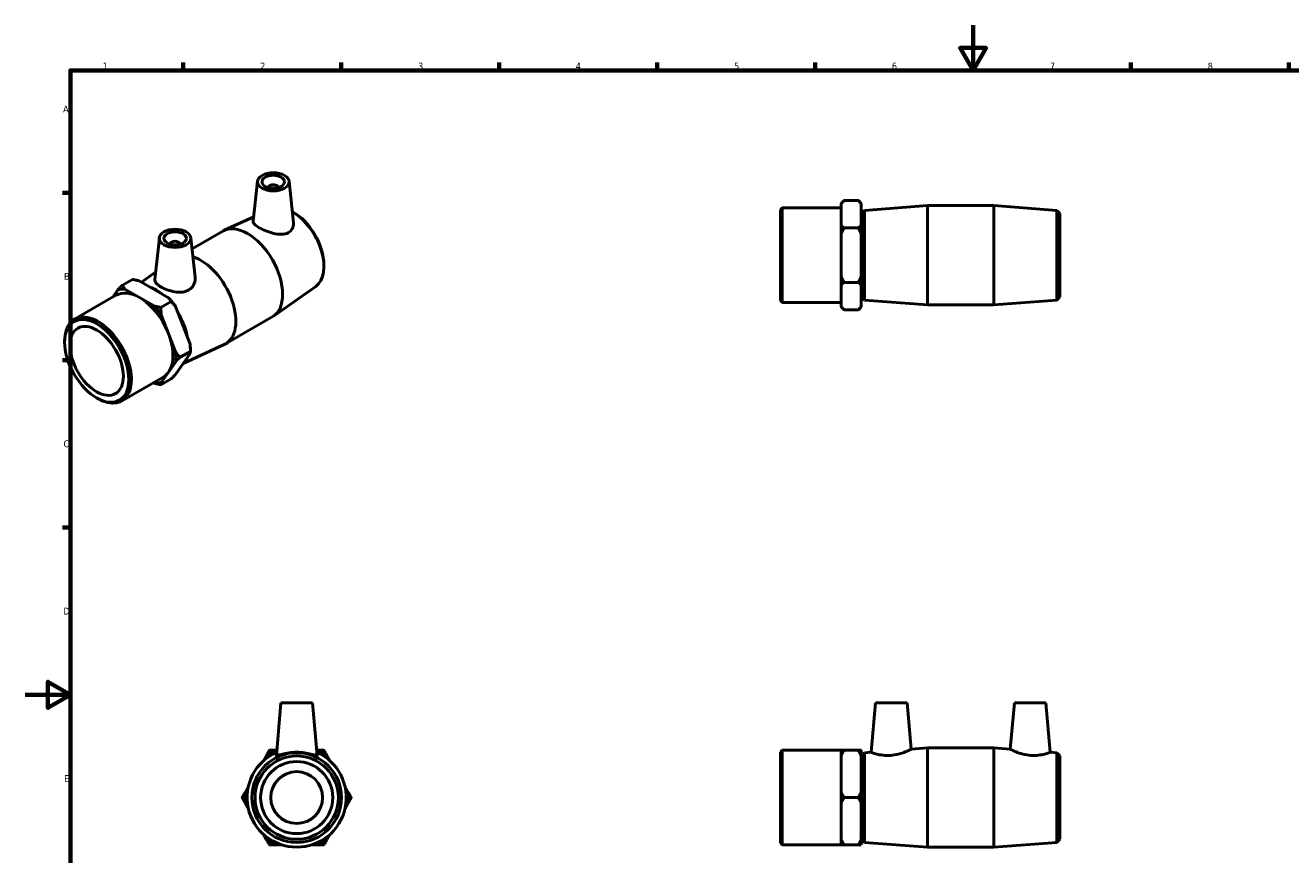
# Model space of a CAD drawing. Header units: millimetres. Extents: x 0 to 895, y -151 to 594.
# Tile 2 of 3: x 0 to 561, y 226 to 594. Entities that reach past the tile are written whole.
import ezdxf

# ---------------------------------------------------------------- set-up
doc = ezdxf.new("R2010")
doc.units = ezdxf.units.MM
doc.layers.add('Border (ANSI)', color=7, linetype='Continuous', lineweight=70)
doc.layers.add('Visible (ANSI)', color=7, linetype='Continuous', lineweight=50)
doc.styles.add('Note Text (ANSI)', font='tahoma.ttf')

# ---------------------------------------------------------------- blocks, each defined once
blk = doc.blocks.new('Borders Default Border')
at = {"layer": 'Border (ANSI)'}
for p, q in [((70.08, 574), (70.08, 577.45)), ((140.17, 574), (140.17, 577.45)), ((210.25, 574), (210.25, 577.45)), ((280.33, 574), (280.33, 577.45)), ((350.42, 574), (350.42, 577.45)), ((490.58, 574), (490.58, 577.45)), ((560.67, 574), (560.67, 577.45)), ((20, 519.75), (16.55, 519.75)), ((20, 445.5), (16.55, 445.5)), ((20, 371.25), (16.55, 371.25))]:
    blk.add_line(p, q, dxfattribs=at)
at = {"layer": 'Border (ANSI)', "flags": 128}
for points in [[(420.5, 594), (420.5, 574), (414.73, 584), (426.27, 584), (420.5, 574)], [(20, 20), (20, 574), (821, 574), (821, 20), (20, 20)], [(0, 297), (20, 297), (10, 302.77), (10, 291.23), (20, 297)]]:
    blk.add_lwpolyline(points, dxfattribs=at)
at = {"layer": 'Border (ANSI)', "color": 230, "true_color": 0xff0080, "char_height": 3.05, "attachment_point": 7, "style": 'Note Text (ANSI)'}
for s, insert in [('1', (34.35, 574.4)), ('2', (104.2, 574.4)), ('3', (174.26, 574.34)), ('4', (244.23, 574.4)), ('5', (314.48, 574.34)), ('6', (384.49, 574.34)), ('7', (454.6, 574.4)), ('8', (524.63, 574.33)), ('A', (16.78, 555.35)), ('B', (17.15, 481.1)), ('C', (16.95, 406.8)), ('D', (16.96, 332.6)), ('E', (17.21, 258.35))]:
    blk.add_mtext(s, dxfattribs=dict(at, insert=insert))

msp = doc.modelspace()

# ---------------------------------------------------------------- linework, layer by layer
at = {"layer": 'Visible (ANSI)'}
for p, q in [((103.036, 524.842), (101.129, 507.051)), ((117.01, 524.842), (118.984, 506.432)), ((108.023, 521.955), (108.023, 522.141)), ((112.023, 521.955), (112.023, 522.141)), ((335.031, 512.141), (335.869, 512.979)), ((335.031, 471.907), (335.031, 512.141)), ((335.869, 512.979), (335.869, 471.069)), ((335.869, 512.979), (361.931, 512.979)), ((361.931, 514.904), (363.251, 516.224)), ((361.931, 514.764), (361.931, 514.904)), ((361.931, 505.584), (361.931, 514.764)), ((363.251, 516.224), (369.611, 516.224)), ((370.931, 514.904), (369.611, 516.224)), ((370.931, 514.904), (370.931, 514.764)), ((370.931, 514.764), (370.931, 505.584)), ((371.031, 510.504), (372.348, 511.923)), ((372.348, 511.923), (400.365, 514.024)), ((372.348, 511.923), (372.348, 472.126)), ((400.365, 470.024), (400.365, 514.024)), ((400.365, 514.024), (429.698, 514.024)), ((429.698, 470.024), (429.698, 514.024)), ((457.715, 511.923), (429.698, 514.024)), ((457.715, 472.126), (457.715, 511.923)), ((459.031, 510.504), (457.715, 511.923)), ((101.347, 509.086), (88.237, 503.063)), ((120.471, 510.043), (119.626, 510.614)), ((361.931, 501.204), (361.931, 505.584)), ((370.931, 508.024), (371.031, 508.024)), ((370.931, 505.584), (370.931, 501.204)), ((371.031, 473.544), (371.031, 510.504)), ((459.031, 510.504), (459.031, 473.544)), ((59.478, 499.759), (57.487, 481.185)), ((73.452, 499.759), (75.333, 482.216)), ((73.974, 494.885), (87.636, 502.752)), ((361.931, 482.845), (361.931, 501.204)), ((363.251, 504.124), (369.611, 504.124)), ((370.931, 501.204), (370.931, 482.845)), ((64.465, 497.058), (64.465, 496.872)), ((68.465, 497.058), (68.465, 496.872)), ((132.381, 489.362), (132.45, 488.345)), ((51.583, 480.047), (57.838, 484.458)), ((361.931, 478.464), (361.931, 482.845)), ((370.931, 482.845), (370.931, 478.464)), ((47.571, 481.282), (43.074, 478.692)), ((50.57, 480.63), (63.552, 473.154)), ((128.872, 478.181), (110.164, 464.987)), ((361.931, 469.284), (361.931, 478.464)), ((369.611, 479.924), (363.251, 479.924)), ((370.931, 478.464), (370.931, 469.284)), ((21.811, 463.64), (40.239, 474.252)), ((41.108, 476.681), (38.842, 473.447)), ((57.188, 469.489), (44.206, 476.965)), ((335.031, 471.907), (335.869, 471.069)), ((370.931, 476.024), (371.031, 476.024)), ((371.031, 473.544), (372.348, 472.126)), ((372.348, 472.126), (400.365, 470.024)), ((457.715, 472.126), (429.698, 470.024)), ((459.031, 473.544), (457.715, 472.126)), ((64.683, 471.427), (60.186, 468.838)), ((66.649, 469.303), (73.14, 452.566)), ((335.869, 471.069), (361.931, 471.069)), ((361.931, 469.144), (361.931, 469.284)), ((361.931, 469.144), (363.251, 467.824)), ((369.611, 467.824), (363.251, 467.824)), ((370.931, 469.144), (369.611, 467.824)), ((370.931, 469.284), (370.931, 469.144)), ((400.365, 470.024), (429.698, 470.024)), ((66.776, 448.901), (60.285, 465.638)), ((88.852, 452.678), (109.594, 464.623)), ((17.451, 453.331), (17.451, 454.014)), ((68.742, 446.777), (73.239, 449.366)), ((70.033, 443.997), (88.251, 452.368)), ((73.239, 450.441), (73.239, 449.366)), ((60.285, 435.505), (66.776, 444.766)), ((73.14, 448.431), (66.649, 439.17)), ((42.725, 427.322), (61.154, 437.934)), ((56.815, 435.436), (57.188, 435.221)), ((60.186, 434.57), (64.683, 437.159)), ((31.62, 428.725), (32.211, 428.382)), ((113.417, 293.427), (111.38, 270.151)), ((127.417, 293.427), (113.417, 293.427)), ((127.417, 293.427), (129.453, 270.151)), ((377.231, 293.427), (375.317, 271.549)), ((377.231, 293.427), (391.231, 293.427)), ((391.231, 293.427), (393.029, 272.877)), ((438.831, 293.427), (437.033, 272.877)), ((452.831, 293.427), (438.831, 293.427)), ((452.831, 293.427), (454.745, 271.549)), ((106.856, 269.856), (105.612, 267.701)), ((111.576, 272.385), (111.237, 272.385)), ((129.596, 272.385), (129.258, 272.385)), ((135.221, 267.701), (133.977, 269.856)), ((335.031, 271.544), (335.869, 272.382)), ((335.031, 231.311), (335.031, 271.544)), ((335.869, 272.382), (335.869, 230.472)), ((335.869, 272.382), (361.931, 272.382)), ((361.931, 269.856), (361.931, 272.385)), ((361.931, 253.957), (361.931, 269.856)), ((369.611, 272.385), (363.251, 272.385)), ((370.931, 272.385), (370.931, 269.856)), ((370.931, 269.856), (370.931, 253.957)), ((371.031, 269.907), (372.348, 271.326)), ((371.031, 232.947), (371.031, 269.907)), ((372.348, 271.326), (375.317, 271.549)), ((372.348, 271.326), (372.348, 231.529)), ((393.029, 272.877), (400.365, 273.427)), ((400.365, 229.427), (400.365, 273.427)), ((400.365, 273.427), (429.698, 273.427)), ((429.698, 229.427), (429.698, 273.427)), ((437.033, 272.877), (429.698, 273.427)), ((457.715, 271.326), (454.745, 271.549)), ((457.715, 231.529), (457.715, 271.326)), ((459.031, 269.907), (457.715, 271.326)), ((459.031, 269.907), (459.031, 232.947)), ((370.931, 267.427), (371.031, 267.427)), ((98.921, 256.112), (97.677, 253.957)), ((143.156, 253.957), (141.912, 256.112)), ((361.931, 248.898), (361.931, 253.957)), ((370.931, 253.957), (370.931, 248.898)), ((97.677, 248.898), (98.921, 246.743)), ((141.912, 246.743), (143.156, 248.898)), ((361.931, 232.999), (361.931, 248.898)), ((363.251, 251.427), (369.611, 251.427)), ((370.931, 248.898), (370.931, 232.999)), ((105.612, 235.154), (106.856, 232.999)), ((111.237, 230.47), (113.726, 230.47)), ((127.108, 230.47), (129.596, 230.47)), ((133.977, 232.999), (135.221, 235.154)), ((335.031, 231.311), (335.869, 230.472)), ((335.869, 230.472), (361.931, 230.472)), ((361.931, 230.47), (361.931, 232.999)), ((363.251, 230.47), (369.611, 230.47)), ((370.931, 235.427), (371.031, 235.427)), ((370.931, 232.999), (370.931, 230.47)), ((371.031, 232.947), (372.348, 231.529)), ((372.348, 231.529), (400.365, 229.427)), ((457.715, 231.529), (429.698, 229.427)), ((459.031, 232.947), (457.715, 231.529)), ((400.365, 229.427), (429.698, 229.427))]:
    msp.add_line(p, q, dxfattribs=at)
for radius in [19.899, 18.48, 16, 11.5]:
    msp.add_circle((120.417, 251.427), radius, dxfattribs=at)
for radius, start, end in [(22, 113.90503, 66.09497), (22.88, 113.65351, 126.34649), (22.88, 53.65351, 66.34649), (22.88, 173.65351, 186.34649), (22.88, 353.65351, 6.34649), (22.88, 233.65351, 246.34649), (22.88, 293.65351, 306.34649)]:
    msp.add_arc((120.417, 251.427), radius, start, end, dxfattribs=at)
for centre, major_axis, ratio in [((110.023, 524.594), (7, 0), 0.5758617), ((110.023, 524.594), (5, 0), 0.5758617), ((66.465, 499.511), (7, 0), 0.5758617), ((66.465, 499.511), (5, 0), 0.5758617), ((31.675, 445.14), (10.039, -17.433), 0.5780931), ((31.675, 445.14), (8.366, -14.527), 0.5780931)]:
    msp.add_ellipse(centre, major_axis=major_axis, ratio=ratio, dxfattribs=at)
for centre, major_axis, ratio, start_param, end_param in [((110.023, 522.141), (-2, 0), 0.5758617, 2.9729035, 6.4518745), ((118.426, 495.096), (9.93, -17.244), 0.5780931, 0.0531605, 2.3559497), ((98.615, 483.687), (-10.979, 19.065), 0.5780931, 3.1415927, 6.2831853), ((119.357, 495.632), (-9.222, 16.014), 0.5780931, 4.0104599, 5.414318), ((66.465, 497.058), (-2, 0), 0.5758617, 2.9729035, 6.4518745), ((77.873, 471.743), (10.979, -19.065), 0.5780931, 6.2300248, 8.8691023), ((50.697, 456.093), (-10.457, 18.159), 0.5780931, 3.1415927, 6.2831853), ((58.062, 460.335), (-9.93, 17.244), 0.5780931, 5.3114177, 5.688024), ((50.697, 456.093), (-11.418, 19.827), 0.5780931, 5.9125525, 6.1340867), ((57.061, 459.758), (-11.418, 19.827), 0.5780931, 4.865355, 5.0868892), ((50.697, 456.093), (11.418, -19.827), 0.5780931, 1.7237623, 1.9452965), ((58.062, 460.335), (-9.93, 17.244), 0.5780931, 4.1552333, 4.7498133), ((32.268, 445.481), (10.457, -18.159), 0.5780931, 5.4958534, 10.2121098), ((57.061, 459.758), (-11.418, 19.827), 0.5780931, 3.9289245, 4.0396916), ((50.697, 456.093), (11.418, -19.827), 0.5780931, 0.6765648, 0.898099), ((50.697, 456.093), (11.418, -19.827), 0.5780931, 5.9125525, 6.1340867)]:
    msp.add_ellipse(centre, major_axis=major_axis, ratio=ratio, start_param=start_param, end_param=end_param, dxfattribs=at)
for points in [[(361.931, 514.764), (362.501, 515.474), (363.251, 516.224)], [(369.611, 516.224), (370.362, 515.474), (370.931, 514.764)], [(363.251, 504.124), (362.501, 504.875), (361.931, 505.584)], [(370.931, 505.584), (370.362, 504.875), (369.611, 504.124)], [(361.931, 501.204), (362.501, 502.623), (363.251, 504.124)], [(369.611, 504.124), (370.362, 502.623), (370.931, 501.204)], [(363.251, 479.924), (362.501, 481.425), (361.931, 482.845)], [(370.931, 482.845), (370.362, 481.425), (369.611, 479.924)], [(43.074, 478.692), (42.013, 477.629), (41.108, 476.681)], [(44.206, 476.965), (43.605, 477.775), (43.074, 478.692)], [(47.571, 481.282), (49.163, 480.976), (50.57, 480.63)], [(361.931, 478.464), (362.501, 479.174), (363.251, 479.924)], [(369.611, 479.924), (370.362, 479.174), (370.931, 478.464)], [(63.552, 473.154), (64.152, 472.344), (64.683, 471.427)], [(60.186, 468.838), (58.594, 469.143), (57.188, 469.489)], [(60.285, 465.638), (60.186, 467.163), (60.186, 468.838)], [(64.683, 471.427), (65.745, 470.365), (66.649, 469.303)], [(363.251, 467.824), (362.501, 468.575), (361.931, 469.284)], [(370.931, 469.284), (370.362, 468.575), (369.611, 467.824)], [(73.14, 452.566), (73.239, 451.04), (73.239, 449.366)], [(73.239, 449.366), (73.239, 448.915), (73.14, 448.431)], [(68.742, 446.777), (67.68, 447.839), (66.776, 448.901)], [(66.776, 444.766), (67.68, 445.714), (68.742, 446.777)], [(66.649, 439.17), (65.745, 438.222), (64.683, 437.159)], [(57.188, 435.221), (58.594, 434.875), (60.186, 434.57)], [(60.186, 434.57), (60.186, 435.021), (60.285, 435.505)], [(108.317, 272.385), (107.566, 271.085), (106.856, 269.856)], [(111.237, 272.385), (109.818, 272.385), (108.317, 272.385)], [(132.517, 272.385), (131.015, 272.385), (129.596, 272.385)], [(133.977, 269.856), (133.267, 271.085), (132.517, 272.385)], [(363.251, 272.385), (362.501, 272.385), (361.931, 272.385)], [(361.931, 269.856), (362.501, 271.085), (363.251, 272.385)], [(370.931, 272.385), (370.362, 272.385), (369.611, 272.385)], [(369.611, 272.385), (370.362, 271.085), (370.931, 269.856)], [(97.677, 253.957), (96.967, 252.727), (96.217, 251.427)], [(144.617, 251.427), (143.866, 252.727), (143.156, 253.957)], [(363.251, 251.427), (362.501, 252.727), (361.931, 253.957)], [(370.931, 253.957), (370.362, 252.727), (369.611, 251.427)], [(96.217, 251.427), (96.967, 250.127), (97.677, 248.898)], [(143.156, 248.898), (143.866, 250.127), (144.617, 251.427)], [(361.931, 248.898), (362.501, 250.127), (363.251, 251.427)], [(369.611, 251.427), (370.362, 250.127), (370.931, 248.898)], [(106.856, 232.999), (107.566, 231.77), (108.317, 230.47)], [(108.317, 230.47), (109.818, 230.47), (111.237, 230.47)], [(129.596, 230.47), (131.015, 230.47), (132.517, 230.47)], [(132.517, 230.47), (133.267, 231.77), (133.977, 232.999)], [(363.251, 230.47), (362.501, 231.77), (361.931, 232.999)], [(361.931, 230.47), (362.501, 230.47), (363.251, 230.47)], [(370.931, 232.999), (370.362, 231.77), (369.611, 230.47)], [(369.611, 230.47), (370.362, 230.47), (370.931, 230.47)]]:
    msp.add_rational_spline(points, [1, 1.00192951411, 1], degree=2, dxfattribs=at)
for points, knots in [([(116.656, 502.006), (115.844, 501.573), (114.811, 501.329), (112.56, 501.262), (111.34, 501.431), (109.079, 501.956), (107.88, 502.344), (105.651, 503.237), (104.621, 503.739), (102.982, 504.683), (102.281, 505.178), (101.355, 506.101), (101.129, 506.534), (101.122, 506.964), (101.124, 507.007), (101.129, 507.051)], [0, 0, 0, 0, 0.3568893, 0.3568893, 0.7137785, 0.7137785, 1.0614279, 1.0614279, 1.4090772, 1.4090772, 1.7567266, 1.7567266, 2.1043759, 2.1043759, 2.1433484, 2.1433484, 2.1433484, 2.1433484]), ([(118.983, 506.432), (118.995, 506.325), (119.003, 506.218), (119.038, 505.325), (118.861, 504.479), (118.048, 503.018), (117.41, 502.409), (116.656, 502.006)], [4.77337409, 4.77337409, 4.77337409, 4.77337409, 4.81775042, 4.81775042, 5.1495581, 5.1495581, 5.48136577, 5.48136577, 5.48136577, 5.48136577]), ([(72.606, 476.639), (71.8, 476.144), (70.791, 475.805), (68.611, 475.542), (67.439, 475.611), (65.257, 475.972), (64.092, 476.29), (61.938, 477.076), (60.949, 477.541), (59.375, 478.447), (58.689, 478.947), (57.758, 479.937), (57.512, 480.431), (57.475, 480.993), (57.477, 481.088), (57.488, 481.185)], [0, 0, 0, 0, 0.3318077, 0.3318077, 0.6636154, 0.6636154, 0.9976105, 0.9976105, 1.3316057, 1.3316057, 1.6656008, 1.6656008, 1.999596, 1.999596, 2.0665904, 2.0665904, 2.0665904, 2.0665904]), ([(75.332, 482.216), (75.353, 482.023), (75.364, 481.83), (75.371, 480.718), (75.147, 479.718), (74.198, 477.942), (73.472, 477.172), (72.606, 476.639)], [4.69391853, 4.69391853, 4.69391853, 4.69391853, 4.76758723, 4.76758723, 5.1244765, 5.1244765, 5.48136577, 5.48136577, 5.48136577, 5.48136577]), ([(129.453, 270.151), (129.454, 270.141), (129.452, 270.132), (129.413, 270.049), (129.15, 270.084), (128.184, 270.335), (127.48, 270.544), (125.893, 270.941), (124.895, 271.158), (122.714, 271.464), (121.53, 271.549), (119.303, 271.549), (118.119, 271.464), (115.938, 271.158), (114.941, 270.941), (113.353, 270.544), (112.65, 270.335), (111.683, 270.084), (111.421, 270.049), (111.385, 270.124)], [2.7834011, 2.7834011, 2.7834011, 2.7834011, 2.8181545, 2.8181545, 3.1499621, 3.1499621, 3.4817698, 3.4817698, 3.815765, 3.815765, 4.1497601, 4.1497601, 4.4837553, 4.4837553, 4.8177504, 4.8177504, 5.1495581, 5.1495581, 5.4813658, 5.4813658, 5.4813658, 5.4813658]), ([(383.883, 270.124), (382.78, 270.049), (381.616, 270.084), (379.499, 270.335), (378.546, 270.544), (377.046, 270.941), (376.396, 271.158), (375.531, 271.464), (375.317, 271.549), (375.317, 271.549)], [0, 0, 0, 0, 0.3318077, 0.3318077, 0.6636154, 0.6636154, 0.9976105, 0.9976105, 1.3316057, 1.3316057, 1.3316057, 1.3316057]), ([(393.029, 272.877), (393.029, 272.877), (392.797, 272.757), (391.876, 272.317), (391.188, 272.002), (389.598, 271.368), (388.576, 271.004), (386.313, 270.418), (385.069, 270.204), (383.883, 270.124)], [4.0722885, 4.0722885, 4.0722885, 4.0722885, 4.4199379, 4.4199379, 4.7675872, 4.7675872, 5.1244765, 5.1244765, 5.4813658, 5.4813658, 5.4813658, 5.4813658]), ([(446.179, 270.124), (444.993, 270.204), (443.749, 270.418), (441.486, 271.004), (440.465, 271.368), (438.874, 272.002), (438.187, 272.317), (437.266, 272.757), (437.033, 272.877), (437.033, 272.877)], [0, 0, 0, 0, 0.3568893, 0.3568893, 0.7137785, 0.7137785, 1.0614279, 1.0614279, 1.4090772, 1.4090772, 1.4090772, 1.4090772]), ([(454.745, 271.549), (454.745, 271.549), (454.531, 271.464), (453.666, 271.158), (453.016, 270.941), (451.517, 270.544), (450.564, 270.335), (448.447, 270.084), (447.282, 270.049), (446.179, 270.124)], [4.1497601, 4.1497601, 4.1497601, 4.1497601, 4.4837553, 4.4837553, 4.8177504, 4.8177504, 5.1495581, 5.1495581, 5.4813658, 5.4813658, 5.4813658, 5.4813658])]:
    msp.add_open_spline(points, degree=3, knots=knots, dxfattribs=at)
msp.add_open_spline([(111.385, 270.124), (111.381, 270.132), (111.379, 270.141), (111.38, 270.151)], degree=3, dxfattribs=at)

# ---------------------------------------------------------------- block references
msp.add_blockref('Borders Default Border', (0, 0))

doc.saveas('drawing.dxf')
